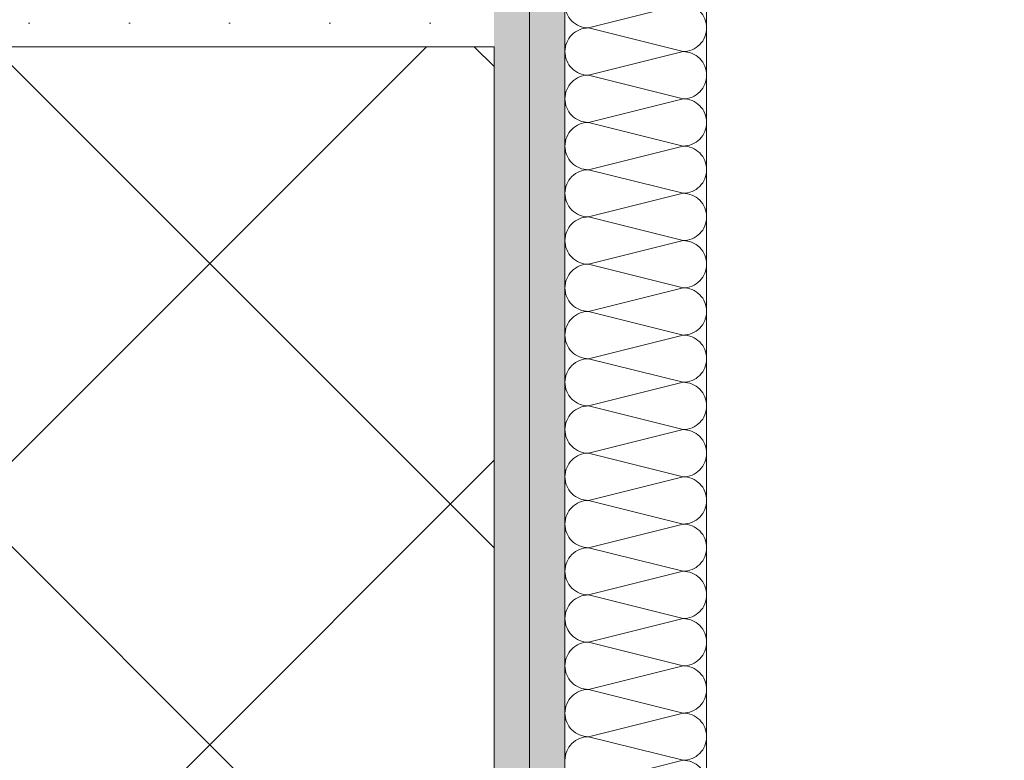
# Model space of a CAD drawing. Header units: metres. Extents: x -3.6 to 84.5, y -11 to 16.8.
# Tile 231 of 256: x 43.378 to 43.725, y 3.558 to 3.82. Entities that reach past the tile are written whole.
import ezdxf

# ---------------------------------------------------------------- set-up
doc = ezdxf.new("R2010")
doc.units = ezdxf.units.M
doc.header["$MEASUREMENT"] = 0
doc.linetypes.add('Punktlinie weit', pattern=[0.060000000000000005, 0.01, -0.05])
for name, color, linetype in [('154 - Bemaßung_ Beschriftung.Ausbau - Deckenspiegel', 7, 'Continuous'), ('Neubau_606 - Struktur.Wand Innen Ausbau', 7, 'Continuous'), ('Neubau_651 - Abdeckung.Decke abgehängt_ bekleidet', 7, 'Continuous')]:
    doc.layers.add(name, color=color, linetype=linetype)
doc.styles.add('ERSTELLTER_STIL_2', font='txt')
doc.dimstyles.new('ERSTELLTER_STIL__2', dxfattribs={"dimtxt": 0.1, "dimasz": 0.0532, "dimexe": 0.18, "dimexo": 0.0625, "dimgap": 0, "dimtad": 1, "dimzin": 0, "dimdsep": 46, "dimtxsty": 'ERSTELLTER_STIL_2', "dimblk": 'ARROWHEAD_2', "dimblk1": 'ARROWHEAD_2', "dimblk2": 'ARROWHEAD_2', "dimcen": 0.09, "dimse1": 1, "dimse2": 1, "dimclrd": 7, "dimclre": 7, "dimclrt": 7, "dimazin": 0, "dimtfac": 1, "dimtdec": 4, "dimtmove": 0, "dimatfit": 3, "dimfxl": 1, "dimtolj": 1, "dimtzin": 0, "dimarcsym": 0})
pattern_1 = [(45, (0, 0), (-0.01767766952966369, 0.01767766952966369), [0, -0.025])]

# ---------------------------------------------------------------- blocks, each defined once
blk = doc.blocks.new('*X131')
at = {"layer": 'Neubau_606 - Struktur.Wand Innen Ausbau', "color": 7, "linetype": 'Continuous', "lineweight": 5}
for p, q in [((43.57832137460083, 3.816680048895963), (43.61165470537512, 3.825013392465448)), ((43.57832137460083, 3.816680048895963), (43.6116547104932, 3.808346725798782)), ((43.5783213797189, 3.800013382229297), (43.6116547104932, 3.808346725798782)), ((43.57832137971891, 3.800013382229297), (43.61165471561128, 3.791680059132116)), ((43.57832138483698, 3.783346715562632), (43.61165471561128, 3.791680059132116)), ((43.57832138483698, 3.783346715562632), (43.61165472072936, 3.77501339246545)), ((43.57832138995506, 3.766680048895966), (43.61165472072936, 3.77501339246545)), ((43.57832138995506, 3.766680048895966), (43.61165472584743, 3.758346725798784)), ((43.57832139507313, 3.7500133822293), (43.61165472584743, 3.758346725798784)), ((43.57832139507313, 3.7500133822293), (43.6116547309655, 3.741680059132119)), ((43.57832140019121, 3.733346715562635), (43.6116547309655, 3.741680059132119)), ((43.57832140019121, 3.733346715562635), (43.61165473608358, 3.725013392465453)), ((43.57832140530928, 3.716680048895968), (43.61165473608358, 3.725013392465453)), ((43.57832140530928, 3.716680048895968), (43.61165474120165, 3.708346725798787)), ((43.57832141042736, 3.700013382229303), (43.61165474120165, 3.708346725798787)), ((43.57832141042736, 3.700013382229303), (43.61165474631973, 3.691680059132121)), ((43.57832141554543, 3.683346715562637), (43.61165474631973, 3.691680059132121)), ((43.57832141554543, 3.683346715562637), (43.6116547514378, 3.675013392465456)), ((43.57832142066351, 3.666680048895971), (43.6116547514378, 3.675013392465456)), ((43.57832142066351, 3.666680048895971), (43.61165475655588, 3.658346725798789)), ((43.57832142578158, 3.650013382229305), (43.61165475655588, 3.658346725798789)), ((43.57832142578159, 3.650013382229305), (43.61165476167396, 3.641680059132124)), ((43.57832143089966, 3.633346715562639), (43.61165476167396, 3.641680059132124)), ((43.57832143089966, 3.633346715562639), (43.61165476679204, 3.625013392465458)), ((43.57832143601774, 3.616680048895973), (43.61165476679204, 3.625013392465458)), ((43.57832143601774, 3.616680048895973), (43.61165477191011, 3.608346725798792)), ((43.57832144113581, 3.600013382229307), (43.61165477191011, 3.608346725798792)), ((43.57832144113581, 3.600013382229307), (43.61165477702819, 3.591680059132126)), ((43.57832144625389, 3.583346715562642), (43.61165477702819, 3.591680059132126)), ((43.57832144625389, 3.583346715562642), (43.61165478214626, 3.57501339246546)), ((43.57832145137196, 3.566680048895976), (43.61165478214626, 3.57501339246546)), ((43.57832145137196, 3.566680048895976), (43.61165478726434, 3.558346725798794)), ((43.57832145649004, 3.55001338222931), (43.61165478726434, 3.558346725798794))]:
    blk.add_line(p, q, dxfattribs=at)
for centre, radius, start, end in [((43.57832137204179, 3.825013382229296), 0.008333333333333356, 180.0000175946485, 270.0000175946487), ((43.61165470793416, 3.816680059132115), 0.008333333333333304, 1.759464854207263e-05, 90.0000175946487), ((43.57832137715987, 3.80834671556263), 0.008333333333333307, 90.00001759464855, 180.0000175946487), ((43.61165470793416, 3.816680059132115), 0.008333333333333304, 270.0000175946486, 1.759464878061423e-05), ((43.57832137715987, 3.80834671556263), 0.008333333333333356, 180.0000175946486, 270.0000175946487), ((43.61165471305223, 3.800013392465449), 0.0083333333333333, 1.759464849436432e-05, 90.00001759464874), ((43.57832138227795, 3.791680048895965), 0.008333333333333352, 90.00001759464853, 180.0000175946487), ((43.61165471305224, 3.800013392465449), 0.008333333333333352, 270.0000175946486, 1.759464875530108e-05), ((43.57832138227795, 3.791680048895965), 0.008333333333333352, 180.0000175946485, 270.0000175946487), ((43.61165471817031, 3.783346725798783), 0.008333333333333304, 1.759464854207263e-05, 90.0000175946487), ((43.57832138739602, 3.775013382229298), 0.008333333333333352, 90.00001759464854, 180.0000175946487), ((43.61165471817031, 3.783346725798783), 0.00833333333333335, 270.0000175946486, 1.759464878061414e-05), ((43.57832138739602, 3.775013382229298), 0.008333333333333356, 180.0000175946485, 270.0000175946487), ((43.61165472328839, 3.766680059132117), 0.008333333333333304, 1.759464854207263e-05, 90.0000175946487), ((43.5783213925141, 3.758346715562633), 0.008333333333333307, 90.00001759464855, 180.0000175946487), ((43.61165472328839, 3.766680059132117), 0.008333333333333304, 270.0000175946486, 1.759464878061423e-05), ((43.5783213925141, 3.758346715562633), 0.008333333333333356, 180.0000175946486, 270.0000175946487), ((43.61165472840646, 3.750013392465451), 0.0083333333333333, 1.759464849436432e-05, 90.00001759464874), ((43.57832139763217, 3.741680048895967), 0.008333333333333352, 90.00001759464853, 180.0000175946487), ((43.61165472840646, 3.750013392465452), 0.008333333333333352, 270.0000175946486, 1.759464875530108e-05), ((43.57832139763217, 3.741680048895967), 0.008333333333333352, 180.0000175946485, 270.0000175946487), ((43.61165473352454, 3.733346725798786), 0.008333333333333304, 1.759464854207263e-05, 90.0000175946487), ((43.57832140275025, 3.725013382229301), 0.008333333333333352, 90.00001759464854, 180.0000175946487), ((43.61165473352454, 3.733346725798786), 0.00833333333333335, 270.0000175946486, 1.759464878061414e-05), ((43.57832140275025, 3.725013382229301), 0.008333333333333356, 180.0000175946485, 270.0000175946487), ((43.61165473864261, 3.71668005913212), 0.008333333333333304, 1.759464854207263e-05, 90.0000175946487), ((43.57832140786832, 3.708346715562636), 0.008333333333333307, 90.00001759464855, 180.0000175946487), ((43.61165473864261, 3.71668005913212), 0.008333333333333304, 270.0000175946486, 1.759464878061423e-05), ((43.57832140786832, 3.708346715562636), 0.008333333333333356, 180.0000175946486, 270.0000175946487), ((43.61165474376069, 3.700013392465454), 0.0083333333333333, 1.759464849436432e-05, 90.00001759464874), ((43.5783214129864, 3.69168004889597), 0.008333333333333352, 90.00001759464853, 180.0000175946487), ((43.61165474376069, 3.700013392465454), 0.008333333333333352, 270.0000175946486, 1.759464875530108e-05), ((43.5783214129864, 3.69168004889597), 0.008333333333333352, 180.0000175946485, 270.0000175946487), ((43.61165474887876, 3.683346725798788), 0.008333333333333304, 1.759464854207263e-05, 90.0000175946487), ((43.57832141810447, 3.675013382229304), 0.008333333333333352, 90.00001759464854, 180.0000175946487), ((43.61165474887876, 3.683346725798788), 0.00833333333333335, 270.0000175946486, 1.759464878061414e-05), ((43.57832141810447, 3.675013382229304), 0.008333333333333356, 180.0000175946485, 270.0000175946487), ((43.61165475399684, 3.666680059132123), 0.008333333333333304, 1.759464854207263e-05, 90.0000175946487), ((43.57832142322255, 3.658346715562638), 0.008333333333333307, 90.00001759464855, 180.0000175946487), ((43.61165475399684, 3.666680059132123), 0.008333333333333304, 270.0000175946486, 1.759464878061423e-05), ((43.57832142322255, 3.658346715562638), 0.008333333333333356, 180.0000175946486, 270.0000175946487), ((43.61165475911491, 3.650013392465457), 0.0083333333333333, 1.759464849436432e-05, 90.00001759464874), ((43.57832142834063, 3.641680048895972), 0.008333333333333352, 90.00001759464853, 180.0000175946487), ((43.61165475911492, 3.650013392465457), 0.008333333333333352, 270.0000175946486, 1.759464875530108e-05), ((43.57832142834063, 3.641680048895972), 0.008333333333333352, 180.0000175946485, 270.0000175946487), ((43.61165476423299, 3.633346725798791), 0.008333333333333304, 1.759464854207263e-05, 90.0000175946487), ((43.5783214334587, 3.625013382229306), 0.008333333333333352, 90.00001759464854, 180.0000175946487), ((43.61165476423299, 3.633346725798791), 0.00833333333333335, 270.0000175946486, 1.759464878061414e-05), ((43.5783214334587, 3.625013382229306), 0.008333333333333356, 180.0000175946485, 270.0000175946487), ((43.61165476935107, 3.616680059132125), 0.008333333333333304, 1.759464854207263e-05, 90.0000175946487), ((43.57832143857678, 3.60834671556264), 0.008333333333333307, 90.00001759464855, 180.0000175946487), ((43.61165476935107, 3.616680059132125), 0.008333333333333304, 270.0000175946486, 1.759464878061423e-05), ((43.57832143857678, 3.60834671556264), 0.008333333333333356, 180.0000175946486, 270.0000175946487), ((43.61165477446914, 3.600013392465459), 0.0083333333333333, 1.759464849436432e-05, 90.00001759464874), ((43.57832144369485, 3.591680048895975), 0.008333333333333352, 90.00001759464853, 180.0000175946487), ((43.61165477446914, 3.600013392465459), 0.008333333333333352, 270.0000175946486, 1.759464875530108e-05), ((43.57832144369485, 3.591680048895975), 0.008333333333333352, 180.0000175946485, 270.0000175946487), ((43.61165477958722, 3.583346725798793), 0.008333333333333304, 1.759464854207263e-05, 90.0000175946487), ((43.57832144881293, 3.575013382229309), 0.008333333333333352, 90.00001759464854, 180.0000175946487), ((43.61165477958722, 3.583346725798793), 0.00833333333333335, 270.0000175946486, 1.759464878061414e-05), ((43.57832144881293, 3.575013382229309), 0.008333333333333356, 180.0000175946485, 270.0000175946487), ((43.61165478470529, 3.566680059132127), 0.008333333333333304, 1.759464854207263e-05, 90.0000175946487), ((43.578321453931, 3.558346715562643), 0.008333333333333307, 90.00001759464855, 180.0000175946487), ((43.61165478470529, 3.566680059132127), 0.008333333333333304, 270.0000175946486, 1.759464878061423e-05), ((43.61165478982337, 3.550013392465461), 0.0083333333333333, 1.759464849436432e-05, 90.00001759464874)]:
    blk.add_arc(centre, radius, start, end, dxfattribs=at)
blk = doc.blocks.new('*D352')
at = {"layer": '154 - Bemaßung_ Beschriftung.Ausbau - Deckenspiegel', "color": 7, "linetype": 'Continuous', "lineweight": 5}
for p, q in [((46.31932044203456, 3.809999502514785), (46.31932044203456, 3.844229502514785)), ((46.35432044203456, 3.789792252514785), (46.28432044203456, 3.830206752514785)), ((46.37182044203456, 3.809999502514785), (46.26682044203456, 3.809999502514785)), ((46.31932044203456, 2.729982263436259), (46.31932044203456, 3.809999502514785)), ((46.28432044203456, 2.750189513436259), (46.35432044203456, 2.709775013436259)), ((46.37182044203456, 2.729982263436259), (46.26682044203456, 2.729982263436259))]:
    blk.add_line(p, q, dxfattribs=at)
at = {"layer": '154 - Bemaßung_ Beschriftung.Ausbau - Deckenspiegel', "color": 7, "lineweight": 5, "insert": (46.29932044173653, 3.136961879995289), "char_height": 0.1, "attachment_point": 7, "rotation": 90, "style": 'ERSTELLTER_STIL_2'}
blk.add_mtext('\\A1;{\\pql;\\fArial|b0|i0|c0|p38;1,08}', dxfattribs=at)
blk = doc.blocks.new('ARROWHEAD_2')
at = {"color": 0, "linetype": 'Continuous', "lineweight": 0}
for p, q in [((-0.3781315, -0.655), (0.3781315, 0.655)), ((0, 0), (-1, 0))]:
    blk.add_line(p, q, dxfattribs=at)

msp = doc.modelspace()

# ---------------------------------------------------------------- hatches: boundary and pattern name
at = {"layer": 'Neubau_606 - Struktur.Wand Innen Ausbau', "linetype": 'Continuous', "lineweight": 0, "true_color": 0x000000}
h = msp.add_hatch(dxfattribs=at)
h.set_pattern_fill('Gips_0001', color=18, style=0, pattern_type=2)
h.set_pattern_definition(pattern_1)
h.paths.add_polyline_path([(43.5449879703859, 4.047501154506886), (43.5449891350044, 0.2550000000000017), (43.55748913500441, 0.2550000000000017), (43.55748797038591, 4.047501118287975)])
h = msp.add_hatch(dxfattribs=at)
h.set_pattern_fill('Gips_0001', color=18, style=0, pattern_type=2)
h.set_pattern_definition(pattern_1)
h.paths.add_polyline_path([(43.56998799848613, 4.035001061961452), (43.55748797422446, 4.035001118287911), (43.55748915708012, 0.2550000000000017), (43.56998912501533, 0.2550000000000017)])
h = msp.add_hatch(dxfattribs=at)
h.set_pattern_fill('Gips_0001', color=18, style=0, pattern_type=2)
h.set_pattern_definition(pattern_1)
h.paths.add_polyline_path([(43.20998891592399, 3.822498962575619), (43.20998891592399, 3.809998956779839), (43.54498804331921, 3.809998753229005), (43.54498804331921, 3.822498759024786)])
at = {"layer": 'Neubau_651 - Abdeckung.Decke abgehängt_ bekleidet', "linetype": 'Continuous', "lineweight": 13, "true_color": 0xffbfbf}
h = msp.add_hatch(dxfattribs=at)
h.set_pattern_fill('Raster_20x20_Diagonal_0001', color=254, style=0, pattern_type=2)
h.set_pattern_definition([(45, (0, 0), (-0.08485281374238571, 0.08485281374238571), []), (135, (0, 0), (0.08485281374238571, 0.08485281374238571), [])])
h.paths.add_polyline_path([(40.41497496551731, 0.7494822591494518), (43.5449891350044, 0.7494822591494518), (43.5449891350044, 3.810000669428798), (40.41497496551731, 3.810000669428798)])

# ---------------------------------------------------------------- linework, layer by layer
at = {"layer": 'Neubau_606 - Struktur.Wand Innen Ausbau', "color": 1, "linetype": 'Continuous', "lineweight": 5}
for p, q in [((43.55748797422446, 4.035001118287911), (43.55748913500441, 0.2550000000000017)), ((43.56998798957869, 3.985001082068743), (43.56998899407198, 0.7099822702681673))]:
    msp.add_line(p, q, dxfattribs=at)
at = {"layer": 'Neubau_606 - Struktur.Wand Innen Ausbau', "color": 1, "linetype": 'Continuous', "lineweight": 5, "flags": 128}
for points in [[(43.61998899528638, 0.7099822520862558), (43.61998798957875, 3.985000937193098)], [(43.20998891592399, 3.809998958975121), (43.54498804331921, 3.809998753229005)], [(43.54498804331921, 3.809998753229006), (43.5449891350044, 0.2550000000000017)]]:
    msp.add_lwpolyline(points, dxfattribs=at)
at = {"layer": 'Neubau_651 - Abdeckung.Decke abgehängt_ bekleidet', "color": 1, "linetype": 'Punktlinie weit', "lineweight": 13, "flags": 128}
msp.add_lwpolyline([(40.41497496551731, 0.7494822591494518), (43.5449891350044, 0.7494822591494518), (43.5449891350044, 3.810000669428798), (40.41497496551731, 3.810000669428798)], close=True, dxfattribs=at)

# ---------------------------------------------------------------- block references
at = {"layer": 'Neubau_606 - Struktur.Wand Innen Ausbau', "color": 1, "lineweight": 13}
msp.add_blockref('*X131', (0, 0), dxfattribs=at)

# ---------------------------------------------------------------- dimensions: what is measured, and where the dimension line sits
at = {"layer": '154 - Bemaßung_ Beschriftung.Ausbau - Deckenspiegel', "color": 7, "linetype": 'Continuous', "lineweight": 5}
dim = msp.add_linear_dim(base=(46.31932044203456, 3.809999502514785), p1=(42.87997582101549, 2.729982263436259), p2=(42.32498891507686, 3.809999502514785), angle=90, dimstyle='ERSTELLTER_STIL__2', dxfattribs=at)
dim.commit()
dim.dimension.update_dxf_attribs({"geometry": '*D352', "text_midpoint": (46.24932044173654, 3.266844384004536), "dimtype": 160, "text_rotation": 90})

doc.saveas('drawing.dxf')
